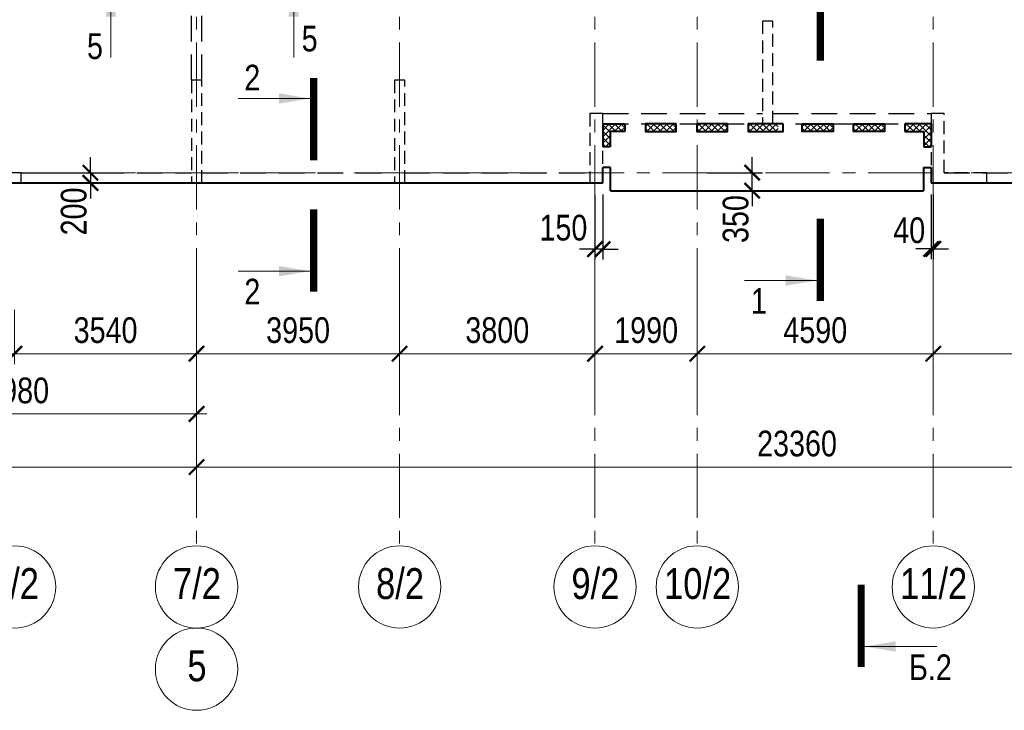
# Model space of a CAD drawing. Header units: inches. Extents: x -8638239 to -8523853, y 3840912 to 4564380.
# Tile 63 of 106: x -8583922 to -8564770, y 4273093 to 4286527. Entities that reach past the tile are written whole.
import ezdxf
from ezdxf.enums import TextEntityAlignment as Align

# ---------------------------------------------------------------- set-up
doc = ezdxf.new("R2010")
doc.units = ezdxf.units.IN
doc.header["$LTSCALE"] = 1000
doc.header["$MEASUREMENT"] = 0
doc.linetypes.add('CENTER', pattern=[2, 1.25, -0.25, 0.25, -0.25])
doc.linetypes.add('HIDDEN', pattern=[0.375, 0.25, -0.125])
for name, color, linetype, lineweight in [('СК-040-С(тены)', 12, 'HIDDEN', 25), ('СК-043-С-ПИЛОНЫ', 5, 'HIDDEN', 25), ('СК-050-П(литы перекрытия)', 3, 'Continuous', 40), ('СК-052-П-БАЛКИ', 1, 'HIDDEN', 30), ('СК-100-О(си)', 7, 'CENTER', 15), ('СК-100-О(си)_имя', 7, 'CENTER', 15), ('СК-110-О-РАЗМЕРЫ', 7, 'Continuous', 15), ('СК-300-Р(азмеры)', 7, 'Continuous', 20), ('СК-400-Т(екст)', 7, 'Continuous', 20), ('СК-500-С(ечения)', 5, 'Continuous', 40), ('СК-600-Ш(триховка)', 250, 'Continuous', 13)]:
    doc.layers.add(name, color=color, linetype=linetype, lineweight=lineweight)
doc.styles.add('ARIAL_annotative', font='arial.ttf', dxfattribs={"width": 0.8, "height": 2.5})
doc.styles.add('RUSS', font='arial.ttf', dxfattribs={"width": 0.8})
doc.dimstyles.new('100-200', dxfattribs={"dimscale": 0, "dimtxt": 500, "dimasz": 300, "dimexe": 200, "dimexo": 200, "dimgap": 200, "dimtad": 1, "dimdec": 0, "dimzin": 0, "dimdsep": 46, "dimtxsty": 'RUSS', "dimblk": 'ARCHTICK', "dimcen": 0.096, "dimdle": 200, "dimclrd": 7, "dimclre": 7, "dimclrt": 256, "dimadec": 0, "dimazin": 0, "dimtfac": 1, "dimtdec": 0, "dimtmove": 2, "dimatfit": 3, "dimldrblk": 'OBLIQUE', "dimfxl": 1, "dimtolj": 1, "dimtzin": 0, "dimarcsym": 0})

# ---------------------------------------------------------------- blocks, each defined once
blk = doc.blocks.new('_ArchTick')
at = {"color": 0, "linetype": 'ByBlock', "const_width": 0.15}
blk.add_lwpolyline([(-0.5, -0.5), (0.5, 0.5)], dxfattribs=at)
blk = doc.blocks.new('*D326')
at = {"layer": 'Defpoints', "color": 0, "transparency": 16777216}
for p in [(-28730, -2470), (-25290, -2470), (-25290, -3521)]:
    blk.add_point(p, dxfattribs=at)
at = {"layer": 'СК-110-О-РАЗМЕРЫ', "color": 7, "lineweight": -2, "transparency": 16777216}
for p, q in [((-28730, -2670), (-28730, -3721)), ((-25290, -2670), (-25290, -3721)), ((-28930, -3521), (-25090, -3521))]:
    blk.add_line(p, q, dxfattribs=at)
at = {"layer": 'СК-110-О-РАЗМЕРЫ', "color": 7, "lineweight": -2, "transparency": 16777216, "xscale": 300, "yscale": 300, "zscale": 300, "rotation": 180}
blk.add_blockref('_ArchTick', (-28730, -3521), dxfattribs=at)
at = {"layer": 'СК-110-О-РАЗМЕРЫ', "color": 7, "lineweight": -2, "transparency": 16777216, "xscale": 300, "yscale": 300, "zscale": 300}
blk.add_blockref('_ArchTick', (-25290, -3521), dxfattribs=at)
at = {"layer": 'СК-110-О-РАЗМЕРЫ', "transparency": 16777216, "insert": (-27010, -3065), "char_height": 500, "attachment_point": 5, "style": 'RUSS'}
blk.add_mtext('\\A1;3440', dxfattribs=at)
blk = doc.blocks.new('_Oblique')
at = {"color": 0, "linetype": 'ByBlock', "lineweight": -2}
blk.add_line((-0.5, -0.5), (0.5, 0.5), dxfattribs=at)
blk = doc.blocks.new('*D327')
at = {"layer": 'Defpoints', "color": 0, "transparency": 16777216}
for p in [(-25290, -2470), (-21750, -2470), (-25290, -3521)]:
    blk.add_point(p, dxfattribs=at)
at = {"layer": 'СК-110-О-РАЗМЕРЫ', "color": 7, "lineweight": -2, "transparency": 16777216}
for p, q in [((-25290, -2670), (-25290, -3721)), ((-21750, -2670), (-21750, -3721)), ((-21550, -3521), (-25490, -3521))]:
    blk.add_line(p, q, dxfattribs=at)
at = {"layer": 'СК-110-О-РАЗМЕРЫ', "color": 7, "lineweight": -2, "transparency": 16777216, "xscale": 300, "yscale": 300, "zscale": 300, "rotation": 180}
blk.add_blockref('_ArchTick', (-25290, -3521), dxfattribs=at)
at = {"layer": 'СК-110-О-РАЗМЕРЫ', "color": 7, "lineweight": -2, "transparency": 16777216, "xscale": 300, "yscale": 300, "zscale": 300}
blk.add_blockref('_ArchTick', (-21750, -3521), dxfattribs=at)
at = {"layer": 'СК-110-О-РАЗМЕРЫ', "transparency": 16777216, "insert": (-23520, -3065), "char_height": 500, "attachment_point": 5, "style": 'RUSS'}
blk.add_mtext('\\A1;3540', dxfattribs=at)
blk = doc.blocks.new('*D328')
at = {"layer": 'Defpoints', "color": 0, "transparency": 16777216}
for p in [(-28730, -2949), (-21750, -2949), (-21750, -4693)]:
    blk.add_point(p, dxfattribs=at)
at = {"layer": 'СК-300-Р(азмеры)', "color": 7, "lineweight": -2, "transparency": 16777216}
for p, q in [((-28730, -3149), (-28730, -4893)), ((-21750, -3149), (-21750, -4893)), ((-28930, -4693), (-21550, -4693))]:
    blk.add_line(p, q, dxfattribs=at)
at = {"layer": 'СК-300-Р(азмеры)', "color": 7, "lineweight": -2, "transparency": 16777216, "xscale": 300, "yscale": 300, "zscale": 300, "rotation": 180}
blk.add_blockref('_ArchTick', (-28730, -4693), dxfattribs=at)
at = {"layer": 'СК-300-Р(азмеры)', "color": 7, "lineweight": -2, "transparency": 16777216, "xscale": 300, "yscale": 300, "zscale": 300}
blk.add_blockref('_ArchTick', (-21750, -4693), dxfattribs=at)
at = {"layer": 'СК-300-Р(азмеры)', "transparency": 16777216, "insert": (-25240, -4238), "char_height": 500, "attachment_point": 5, "style": 'RUSS'}
blk.add_mtext('\\A1;6980', dxfattribs=at)
blk = doc.blocks.new('*D329')
at = {"layer": 'Defpoints', "color": 0, "transparency": 16777216}
for p in [(-21750, -2470), (-17800, -2470), (-17800, -3521)]:
    blk.add_point(p, dxfattribs=at)
at = {"layer": 'СК-110-О-РАЗМЕРЫ', "color": 7, "lineweight": -2, "transparency": 16777216}
for p, q in [((-21750, -2670), (-21750, -3721)), ((-17800, -2670), (-17800, -3721)), ((-21950, -3521), (-17600, -3521))]:
    blk.add_line(p, q, dxfattribs=at)
at = {"layer": 'СК-110-О-РАЗМЕРЫ', "color": 7, "lineweight": -2, "transparency": 16777216, "xscale": 300, "yscale": 300, "zscale": 300, "rotation": 180}
blk.add_blockref('_ArchTick', (-21750, -3521), dxfattribs=at)
at = {"layer": 'СК-110-О-РАЗМЕРЫ', "color": 7, "lineweight": -2, "transparency": 16777216, "xscale": 300, "yscale": 300, "zscale": 300}
blk.add_blockref('_ArchTick', (-17800, -3521), dxfattribs=at)
at = {"layer": 'СК-110-О-РАЗМЕРЫ', "transparency": 16777216, "insert": (-19775, -3065), "char_height": 500, "attachment_point": 5, "style": 'RUSS'}
blk.add_mtext('\\A1;3950', dxfattribs=at)
blk = doc.blocks.new('*D330')
at = {"layer": 'Defpoints', "color": 0, "transparency": 16777216}
for p in [(-17800, -2470), (-14000, -2470), (-17800, -3521)]:
    blk.add_point(p, dxfattribs=at)
at = {"layer": 'СК-110-О-РАЗМЕРЫ', "color": 7, "lineweight": -2, "transparency": 16777216}
for p, q in [((-17800, -2670), (-17800, -3721)), ((-14000, -2670), (-14000, -3721)), ((-13800, -3521), (-18000, -3521))]:
    blk.add_line(p, q, dxfattribs=at)
at = {"layer": 'СК-110-О-РАЗМЕРЫ', "color": 7, "lineweight": -2, "transparency": 16777216, "xscale": 300, "yscale": 300, "zscale": 300, "rotation": 180}
blk.add_blockref('_ArchTick', (-17800, -3521), dxfattribs=at)
at = {"layer": 'СК-110-О-РАЗМЕРЫ', "color": 7, "lineweight": -2, "transparency": 16777216, "xscale": 300, "yscale": 300, "zscale": 300}
blk.add_blockref('_ArchTick', (-14000, -3521), dxfattribs=at)
at = {"layer": 'СК-110-О-РАЗМЕРЫ', "transparency": 16777216, "insert": (-15900, -3065), "char_height": 500, "attachment_point": 5, "style": 'RUSS'}
blk.add_mtext('\\A1;3800', dxfattribs=at)
blk = doc.blocks.new('*D331')
at = {"layer": 'Defpoints', "color": 0, "transparency": 16777216}
for p in [(-14000, -2470), (-12010, -2470), (-12010, -3521)]:
    blk.add_point(p, dxfattribs=at)
at = {"layer": 'СК-110-О-РАЗМЕРЫ', "color": 7, "lineweight": -2, "transparency": 16777216}
for p, q in [((-14000, -2670), (-14000, -3721)), ((-12010, -2670), (-12010, -3721)), ((-14200, -3521), (-11810, -3521))]:
    blk.add_line(p, q, dxfattribs=at)
at = {"layer": 'СК-110-О-РАЗМЕРЫ', "color": 7, "lineweight": -2, "transparency": 16777216, "xscale": 300, "yscale": 300, "zscale": 300, "rotation": 180}
blk.add_blockref('_ArchTick', (-14000, -3521), dxfattribs=at)
at = {"layer": 'СК-110-О-РАЗМЕРЫ', "color": 7, "lineweight": -2, "transparency": 16777216, "xscale": 300, "yscale": 300, "zscale": 300}
blk.add_blockref('_ArchTick', (-12010, -3521), dxfattribs=at)
at = {"layer": 'СК-110-О-РАЗМЕРЫ', "transparency": 16777216, "insert": (-13005, -3065), "char_height": 500, "attachment_point": 5, "style": 'RUSS'}
blk.add_mtext('\\A1;1990', dxfattribs=at)
blk = doc.blocks.new('*D332')
at = {"layer": 'Defpoints', "color": 0, "transparency": 16777216}
for p in [(-12010, -2470), (-7420, -2470), (-12010, -3521)]:
    blk.add_point(p, dxfattribs=at)
at = {"layer": 'СК-110-О-РАЗМЕРЫ', "color": 7, "lineweight": -2, "transparency": 16777216}
for p, q in [((-12010, -2670), (-12010, -3721)), ((-7420, -2670), (-7420, -3721)), ((-7220, -3521), (-12210, -3521))]:
    blk.add_line(p, q, dxfattribs=at)
at = {"layer": 'СК-110-О-РАЗМЕРЫ', "color": 7, "lineweight": -2, "transparency": 16777216, "xscale": 300, "yscale": 300, "zscale": 300, "rotation": 180}
blk.add_blockref('_ArchTick', (-12010, -3521), dxfattribs=at)
at = {"layer": 'СК-110-О-РАЗМЕРЫ', "color": 7, "lineweight": -2, "transparency": 16777216, "xscale": 300, "yscale": 300, "zscale": 300}
blk.add_blockref('_ArchTick', (-7420, -3521), dxfattribs=at)
at = {"layer": 'СК-110-О-РАЗМЕРЫ', "transparency": 16777216, "insert": (-9715, -3065), "char_height": 500, "attachment_point": 5, "style": 'RUSS'}
blk.add_mtext('\\A1;4590', dxfattribs=at)
blk = doc.blocks.new('*D333')
at = {"layer": 'Defpoints', "color": 0, "transparency": 16777216}
for p in [(-7420, -2470), (-3130, -2470), (-3130, -3521)]:
    blk.add_point(p, dxfattribs=at)
at = {"layer": 'СК-110-О-РАЗМЕРЫ', "color": 7, "lineweight": -2, "transparency": 16777216}
for p, q in [((-7420, -2670), (-7420, -3721)), ((-3130, -2670), (-3130, -3721)), ((-7620, -3521), (-2930, -3521))]:
    blk.add_line(p, q, dxfattribs=at)
at = {"layer": 'СК-110-О-РАЗМЕРЫ', "color": 7, "lineweight": -2, "transparency": 16777216, "xscale": 300, "yscale": 300, "zscale": 300, "rotation": 180}
blk.add_blockref('_ArchTick', (-7420, -3521), dxfattribs=at)
at = {"layer": 'СК-110-О-РАЗМЕРЫ', "color": 7, "lineweight": -2, "transparency": 16777216, "xscale": 300, "yscale": 300, "zscale": 300}
blk.add_blockref('_ArchTick', (-3130, -3521), dxfattribs=at)
at = {"layer": 'СК-110-О-РАЗМЕРЫ', "transparency": 16777216, "insert": (-5275, -3065), "char_height": 500, "attachment_point": 5, "style": 'RUSS'}
blk.add_mtext('\\A1;4290', dxfattribs=at)
blk = doc.blocks.new('*D320')
at = {"layer": 'Defpoints', "color": 0, "transparency": 16777216}
for p in [(-43920, -3521), (-21750, -3521), (-21750, -5726)]:
    blk.add_point(p, dxfattribs=at)
at = {"layer": 'СК-110-О-РАЗМЕРЫ', "color": 7, "lineweight": -2, "transparency": 16777216}
for p, q in [((-43920, -3721), (-43920, -5926)), ((-21750, -3721), (-21750, -5926)), ((-44120, -5726), (-21550, -5726))]:
    blk.add_line(p, q, dxfattribs=at)
at = {"layer": 'СК-110-О-РАЗМЕРЫ', "color": 7, "lineweight": -2, "transparency": 16777216, "xscale": 300, "yscale": 300, "zscale": 300, "rotation": 180}
blk.add_blockref('_ArchTick', (-43920, -5726), dxfattribs=at)
at = {"layer": 'СК-110-О-РАЗМЕРЫ', "color": 7, "lineweight": -2, "transparency": 16777216, "xscale": 300, "yscale": 300, "zscale": 300}
blk.add_blockref('_ArchTick', (-21750, -5726), dxfattribs=at)
at = {"layer": 'СК-110-О-РАЗМЕРЫ', "transparency": 16777216, "insert": (-32835, -5271), "char_height": 500, "attachment_point": 5, "style": 'RUSS'}
blk.add_mtext('\\A1;22170', dxfattribs=at)
blk = doc.blocks.new('*D321')
at = {"layer": 'Defpoints', "color": 0, "transparency": 16777216}
for p in [(-21750, -3521), (1610, -3521), (-21750, -5726)]:
    blk.add_point(p, dxfattribs=at)
at = {"layer": 'СК-110-О-РАЗМЕРЫ', "color": 7, "lineweight": -2, "transparency": 16777216}
for p, q in [((-21750, -3721), (-21750, -5926)), ((1610, -3721), (1610, -5926)), ((1810, -5726), (-21950, -5726))]:
    blk.add_line(p, q, dxfattribs=at)
at = {"layer": 'СК-110-О-РАЗМЕРЫ', "color": 7, "lineweight": -2, "transparency": 16777216, "xscale": 300, "yscale": 300, "zscale": 300, "rotation": 180}
blk.add_blockref('_ArchTick', (-21750, -5726), dxfattribs=at)
at = {"layer": 'СК-110-О-РАЗМЕРЫ', "color": 7, "lineweight": -2, "transparency": 16777216, "xscale": 300, "yscale": 300, "zscale": 300}
blk.add_blockref('_ArchTick', (1610, -5726), dxfattribs=at)
at = {"layer": 'СК-110-О-РАЗМЕРЫ', "transparency": 16777216, "insert": (-10070, -5271), "char_height": 500, "attachment_point": 5, "style": 'RUSS'}
blk.add_mtext('\\A1;23360', dxfattribs=at)
blk = doc.blocks.new('Сечение')
at = {"layer": 'СК-500-С(ечения)', "linetype": 'Continuous', "lineweight": 15, "ltscale": 100}
blk.add_line((-200, -35), (-200, -735), dxfattribs=at)
at = {"layer": 'СК-500-С(ечения)', "linetype": 'Continuous', "ltscale": 100, "const_width": 70}
blk.add_lwpolyline([(-400, 0), (400, 0)], dxfattribs=at)
at = {"layer": 'СК-500-С(ечения)', "linetype": 'Continuous', "ltscale": 100}
blk.add_solid([(-200, -35), (-250.3, -335.5), (-149.7, -335.5)], dxfattribs=at)
blk = doc.blocks.new('*U207')
at = {"layer": 'СК-400-Т(екст)', "ltscale": 100, "yscale": 0.01, "zscale": 0.01, "rotation": 89.99999999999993}
for p, xscale in [((0, -4), -0.01), ((0, -16.794), 0.01)]:
    blk.add_blockref('Сечение', p, dxfattribs=dict(at, xscale=xscale))
at = {"layer": 'СК-500-С(ечения)', "color": 0, "ltscale": 100, "style": 'ARIAL_annotative', "width": 0.8}
blk.add_attdef('НОМЕР_СЕЧЕНИЯ_1_1(НОМЕР_ЛИСТА)', text='', height=2.5, rotation=180, dxfattribs=at).set_placement((6.74, -1.226), align=Align.RIGHT)
blk.add_attdef('НОМЕР_СЕЧЕНИЯ_2_1(НОМЕР_ЛИСТА)', text='', height=2.5, rotation=180, dxfattribs=at).set_placement((6.74, -18.828), align=Align.BOTTOM_LEFT)
blk = doc.blocks.new('*U23')
at = {"layer": 'СК-400-Т(екст)', "ltscale": 100, "yscale": 0.01, "zscale": 0.01, "rotation": 89.99999999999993}
for p, xscale in [((0, -4), -0.01), ((0, -27.388), 0.01)]:
    blk.add_blockref('Сечение', p, dxfattribs=dict(at, xscale=xscale))
at = {"layer": 'СК-500-С(ечения)', "color": 0, "ltscale": 100, "style": 'ARIAL_annotative', "width": 0.8}
blk.add_attdef('НОМЕР_СЕЧЕНИЯ_1_1(НОМЕР_ЛИСТА)', text='', height=2.5, rotation=180, dxfattribs=at).set_placement((6.74, -1.226), align=Align.RIGHT)
blk.add_attdef('НОМЕР_СЕЧЕНИЯ_2_1(НОМЕР_ЛИСТА)', text='', height=2.5, rotation=180, dxfattribs=at).set_placement((6.74, -29.421), align=Align.BOTTOM_LEFT)
blk = doc.blocks.new('A$Cc2edbf5f_11эт')
at = {"layer": 'СК-040-С(тены)'}
for points in [[(36710, 1150), (36460, 1150), (36460, -200), (37540, -200), (37540, 0), (36710, 0), (36710, 1150)], [(18360, 0), (17560, 0), (17560, -200), (18760, -200), (18760, 0)], [(18760, 0), (18560, 0)]]:
    blk.add_lwpolyline(points, dxfattribs=at)
at = {"layer": 'СК-043-С-ПИЛОНЫ'}
for points in [[(33180, 2950), (33180, 952), (33380, 952), (33380, 2950), (33180, 2950)], [(22070, 1800), (22070, -200), (22270, -200), (22270, 1800), (22070, 1800)], [(26020, 1800), (26020, -200), (26220, -200), (26220, 1800), (26020, 1800)], [(29820, 1150), (29820, -200), (30070, -200), (30070, 1150), (29820, 1150)]]:
    blk.add_lwpolyline(points, dxfattribs=at)
blk = doc.blocks.new('*U197')
at = {"layer": 'СК-400-Т(екст)', "ltscale": 100, "yscale": 0.01, "zscale": 0.01}
for p, xscale, rotation in [((0, -4), 0.01, 270.0000000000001), ((0, -17.777), -0.01, 270)]:
    blk.add_blockref('Сечение', p, dxfattribs=dict(at, xscale=xscale, rotation=rotation))
at = {"layer": 'СК-500-С(ечения)', "color": 0, "ltscale": 100, "style": 'ARIAL_annotative', "width": 0.8}
blk.add_attdef('НОМЕР_СЕЧЕНИЯ_1_1(НОМЕР_ЛИСТА)', text='', height=2.5, rotation=270, dxfattribs=at).set_placement((-6.74, -1.226), align=Align.RIGHT)
blk.add_attdef('НОМЕР_СЕЧЕНИЯ_2_1(НОМЕР_ЛИСТА)', text='', height=2.5, rotation=270, dxfattribs=at).set_placement((-7.48, -20.551), align=Align.BOTTOM_LEFT)
blk = doc.blocks.new('*D461')
at = {"layer": 'Defpoints', "color": 0, "transparency": 16777216}
for p in [(-8583770, 4283550), (-8583770, 4283350), (-8582547, 4283350)]:
    blk.add_point(p, dxfattribs=at)
at = {"layer": 'СК-110-О-РАЗМЕРЫ', "color": 7, "lineweight": -2, "transparency": 16777216}
for p, q in [((-8582547, 4283550), (-8582547, 4283850)), ((-8583570, 4283550), (-8582347, 4283550)), ((-8582547, 4283550), (-8582547, 4283350)), ((-8583570, 4283350), (-8582347, 4283350)), ((-8582547, 4283350), (-8582547, 4283050))]:
    blk.add_line(p, q, dxfattribs=at)
at = {"layer": 'СК-110-О-РАЗМЕРЫ', "color": 7, "lineweight": -2, "transparency": 16777216, "xscale": 300, "yscale": 300, "zscale": 300}
for p, rotation in [((-8582547, 4283550), 270), ((-8582547, 4283350), 90)]:
    blk.add_blockref('_ArchTick', p, dxfattribs=dict(at, rotation=rotation))
at = {"layer": 'СК-110-О-РАЗМЕРЫ', "transparency": 16777216, "insert": (-8582869, 4282797), "char_height": 500, "attachment_point": 5, "rotation": 90, "style": 'RUSS'}
blk.add_mtext('\\A1;200', dxfattribs=at)
blk = doc.blocks.new('*D497')
at = {"layer": 'Defpoints', "color": 0, "transparency": 16777216}
for p in [(-8572732, 4283329), (-8572582, 4283329), (-8572732, 4282064)]:
    blk.add_point(p, dxfattribs=at)
at = {"layer": 'СК-110-О-РАЗМЕРЫ', "color": 7, "lineweight": -2, "transparency": 16777216}
for p, q in [((-8572732, 4283129), (-8572732, 4281864)), ((-8572582, 4283129), (-8572582, 4281864)), ((-8572732, 4282064), (-8573032, 4282064)), ((-8572582, 4282064), (-8572732, 4282064)), ((-8572582, 4282064), (-8572282, 4282064))]:
    blk.add_line(p, q, dxfattribs=at)
at = {"layer": 'СК-110-О-РАЗМЕРЫ', "color": 7, "lineweight": -2, "transparency": 16777216, "xscale": 300, "yscale": 300, "zscale": 300}
blk.add_blockref('_ArchTick', (-8572732, 4282064), dxfattribs=at)
at = {"layer": 'СК-110-О-РАЗМЕРЫ', "color": 7, "lineweight": -2, "transparency": 16777216, "xscale": 300, "yscale": 300, "zscale": 300, "rotation": 180}
blk.add_blockref('_ArchTick', (-8572582, 4282064), dxfattribs=at)
at = {"layer": 'СК-110-О-РАЗМЕРЫ', "transparency": 16777216, "insert": (-8573346, 4282478), "char_height": 500, "attachment_point": 5, "style": 'RUSS'}
blk.add_mtext('\\A1;150', dxfattribs=at)
blk = doc.blocks.new('*D498')
at = {"layer": 'Defpoints', "color": 0, "transparency": 16777216}
for p in [(-8566192, 4283329), (-8566152, 4283329), (-8566152, 4282067)]:
    blk.add_point(p, dxfattribs=at)
at = {"layer": 'СК-110-О-РАЗМЕРЫ', "color": 7, "lineweight": -2, "transparency": 16777216}
for p, q in [((-8566192, 4283129), (-8566192, 4281867)), ((-8566152, 4283129), (-8566152, 4281867)), ((-8566192, 4282067), (-8566492, 4282067)), ((-8566192, 4282067), (-8566152, 4282067)), ((-8566152, 4282067), (-8565852, 4282067))]:
    blk.add_line(p, q, dxfattribs=at)
at = {"layer": 'СК-110-О-РАЗМЕРЫ', "color": 7, "lineweight": -2, "transparency": 16777216, "xscale": 300, "yscale": 300, "zscale": 300}
blk.add_blockref('_ArchTick', (-8566192, 4282067), dxfattribs=at)
at = {"layer": 'СК-110-О-РАЗМЕРЫ', "color": 7, "lineweight": -2, "transparency": 16777216, "xscale": 300, "yscale": 300, "zscale": 300, "rotation": 180}
blk.add_blockref('_ArchTick', (-8566152, 4282067), dxfattribs=at)
at = {"layer": 'СК-110-О-РАЗМЕРЫ', "transparency": 16777216, "insert": (-8566619, 4282428), "char_height": 500, "attachment_point": 5, "style": 'RUSS'}
blk.add_mtext('\\A1;40', dxfattribs=at)
blk = doc.blocks.new('*D499')
at = {"layer": 'Defpoints', "color": 0, "transparency": 16777216}
for p in [(-8570742, 4283550), (-8569675, 4283550), (-8570742, 4283200)]:
    blk.add_point(p, dxfattribs=at)
at = {"layer": 'СК-110-О-РАЗМЕРЫ', "color": 7, "lineweight": -2, "transparency": 16777216}
for p, q in [((-8569675, 4283550), (-8569675, 4283850)), ((-8570542, 4283550), (-8569475, 4283550)), ((-8569675, 4283200), (-8569675, 4283550)), ((-8570542, 4283200), (-8569475, 4283200)), ((-8569675, 4283200), (-8569675, 4282900))]:
    blk.add_line(p, q, dxfattribs=at)
at = {"layer": 'СК-110-О-РАЗМЕРЫ', "color": 7, "lineweight": -2, "transparency": 16777216, "xscale": 300, "yscale": 300, "zscale": 300}
for p, rotation in [((-8569675, 4283550), 270), ((-8569675, 4283200), 90)]:
    blk.add_blockref('_ArchTick', p, dxfattribs=dict(at, rotation=rotation))
at = {"layer": 'СК-110-О-РАЗМЕРЫ', "transparency": 16777216, "insert": (-8569994, 4282649), "char_height": 500, "attachment_point": 5, "rotation": 90, "style": 'RUSS'}
blk.add_mtext('\\A1;350', dxfattribs=at)
blk = doc.blocks.new('*U728')
at = {"layer": 'СК-400-Т(екст)', "ltscale": 100, "xscale": -0.01, "yscale": 0.01, "zscale": 0.01, "rotation": 89.99999999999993}
blk.add_blockref('Сечение', (0, -4), dxfattribs=at)
at = {"layer": 'СК-500-С(ечения)', "color": 0, "ltscale": 100, "style": 'ARIAL_annotative', "width": 0.8}
blk.add_attdef('НОМЕР_СЕЧЕНИЯ_1_1(НОМЕР_ЛИСТА)', text='', height=2.5, rotation=180, dxfattribs=at).set_placement((6.74, -1.226), align=Align.RIGHT)
blk.add_attdef('НОМЕР_СЕЧЕНИЯ_2_1(НОМЕР_ЛИСТА)', text='', height=2.5, rotation=180, dxfattribs=at).set_placement((6.74, -156.188), align=Align.BOTTOM_LEFT)
blk = doc.blocks.new('оси')
at = {"layer": 'СК-100-О(си)'}
for p, q in [((-21750, 18534.9), (-21750, -7257.5)), ((-17800, 18534.9), (-17800, -7257.5)), ((-14000, 18534.9), (-14000, -7257.5)), ((-12010, 18534.9), (-12010, -7257.5)), ((-7420, 18534.9), (-7420, -7257.5)), ((-46685.3, 0), (5846.2, 0))]:
    blk.add_line(p, q, dxfattribs=at)
at = {"layer": 'СК-100-О(си)', "linetype": 'Continuous'}
for centre in [(-25290.2, -8057.5), (-21750, -8057.5), (-17800, -8057.5), (-14000, -8057.5), (-12010, -8057.5), (-7420, -8057.5), (-21750, -9657.5)]:
    blk.add_circle(centre, 800, dxfattribs=at)
at = {"layer": 'СК-100-О(си)_имя', "style": 'RUSS', "width": 0.8}
for s, p in [('6/2', (-25282.4, -7991.8)), ('7/2', (-21742.2, -7991.8)), ('8/2', (-17792.2, -7991.8)), ('9/2', (-13992.2, -7991.8)), ('10/2', (-12002.2, -7991.8)), ('11/2', (-7412.2, -7991.8)), ('5', (-21742.2, -9591.8))]:
    blk.add_text(s, height=600, dxfattribs=at).set_placement(p, align=Align.MIDDLE_CENTER)
at = {"layer": 'СК-110-О-РАЗМЕРЫ'}
for base, p1, p2, picture, middle in [((-25290.2, -3520.6), (-28729.8, -2469.7), (-25290.2, -2469.7), '*D326', (-27010, -3065.1)), ((-17800, -3520.6), (-21750, -2469.7), (-17800, -2469.7), '*D329', (-19775, -3065.1)), ((-12010, -3520.6), (-14000, -2469.7), (-12010, -2469.7), '*D331', (-13005, -3065.3)), ((-3130, -3520.6), (-7420, -2469.7), (-3130, -2469.7), '*D333', (-5275, -3065.3)), ((-21750, -5726.1), (-43920.2, -3520.6), (-21750, -3520.6), '*D320', (-32835.1, -5270.8))]:
    dim = blk.add_linear_dim(base=base, p1=p1, p2=p2, dimstyle='100-200', override={"dimscale": 1}, dxfattribs=at)
    dim.commit()
    dim.dimension.update_dxf_attribs({"geometry": picture, "text_midpoint": middle})
for base, p1, p2, picture, middle in [((-25290.2, -3520.6), (-21750, -2469.7), (-25290.2, -2469.7), '*D327', (-23520.1, -3065.1)), ((-17800, -3520.6), (-14000, -2469.7), (-17800, -2469.7), '*D330', (-15900, -3065.1)), ((-12010, -3520.6), (-7420, -2469.7), (-12010, -2469.7), '*D332', (-9715, -3065.3)), ((-21750, -5726.1), (1610, -3520.6), (-21750, -3520.6), '*D321', (-10070, -5270.7))]:
    dim = blk.add_linear_dim(base=base, p1=p1, p2=p2, angle=180, dimstyle='100-200', override={"dimscale": 1}, dxfattribs=at)
    dim.commit()
    dim.dimension.update_dxf_attribs({"geometry": picture, "text_midpoint": middle})
at = {"layer": 'СК-300-Р(азмеры)'}
dim = blk.add_linear_dim(base=(-21750, -4693), p1=(-28729.8, -2949.5), p2=(-21750, -2949.5), dimstyle='100-200', override={"dimscale": 1}, dxfattribs=at)
dim.commit()
dim.dimension.update_dxf_attribs({"geometry": '*D328', "text_midpoint": (-25239.9, -4237.7)})
blk = doc.blocks.new('A$C858fb3ef')
at = {"layer": 'СК-300-Р(азмеры)'}
blk.add_blockref('оси', (0, 0), dxfattribs=at)
blk = doc.blocks.new('A$C573b34c5')
blk.add_blockref('A$C858fb3ef', (0, 0))

msp = doc.modelspace()

# ---------------------------------------------------------------- hatches: boundary and pattern name
at = {"layer": 'СК-600-Ш(триховка)'}
h = msp.add_hatch(dxfattribs=at)
h.set_pattern_fill('ANSI37', color=256, scale=700)
h.set_pattern_definition([(45, (22090.17, -255357.45), (-61.87184335, 61.87184335), []), (135, (22090.17, -255357.45), (-61.87184335, -61.87184335), [])])
edge = h.paths.add_edge_path()
edge.add_line((-8572437.1, 4284350.6), (-8572203.8, 4284350.6))
edge.add_arc((-8572777.6, 4284136.7), 612.4, 20.44217, 36.42755)
edge.add_line((-8572284.9, 4284500.3), (-8572582, 4284500.3))
edge.add_line((-8572582, 4284500.3), (-8572582, 4284054.7))
edge.add_line((-8572582, 4284054.7), (-8572437.1, 4284054.7))
edge.add_line((-8572437.1, 4284054.7), (-8572437.1, 4284350.6))
edge = h.paths.add_edge_path()
edge.add_line((-8572152.1, 4284500.4), (-8572284.9, 4284500.3))
edge.add_arc((-8572777.6, 4284136.7), 612.4, 20.44217, 36.42755, ccw=False)
edge.add_line((-8572203.8, 4284350.6), (-8572152.1, 4284350.6))
edge.add_line((-8572152.1, 4284350.6), (-8572152.1, 4284500.4))
h = msp.add_hatch(dxfattribs=at)
h.set_pattern_fill('ANSI37', color=256, scale=700)
h.set_pattern_definition([(45, (21980.13, -255357.45), (-61.87184335, 61.87184335), []), (135, (21980.13, -255357.45), (-61.87184335, -61.87184335), [])])
h.paths.add_polyline_path([(-8571169.7, 4284500.4), (-8571752.1, 4284500.4), (-8571752.1, 4284350.5), (-8571169.7, 4284350.5)])
h = msp.add_hatch(dxfattribs=at)
h.set_pattern_fill('ANSI37', color=256, scale=700)
h.set_pattern_definition([(45, (22980.13, -255357.45), (-61.87184335, 61.87184335), []), (135, (22980.13, -255357.45), (-61.87184335, -61.87184335), [])])
h.paths.add_polyline_path([(-8570169.7, 4284500.4), (-8570752.1, 4284500.4), (-8570752.1, 4284350.5), (-8570169.7, 4284350.5)])
h = msp.add_hatch(dxfattribs=at)
h.set_pattern_fill('ANSI37', color=256, scale=700)
h.set_pattern_definition([(45, (23980.29, -255357.45), (-61.87184335, 61.87184335), []), (135, (23980.29, -255357.45), (-61.87184335, -61.87184335), [])])
h.paths.add_polyline_path([(-8569169.6, 4284500.4), (-8569751.9, 4284500.4), (-8569751.9, 4284350.5), (-8569169.6, 4284350.5)])
h = msp.add_hatch(dxfattribs=at)
h.set_pattern_fill('ANSI37', color=256, scale=700)
h.set_pattern_definition([(45, (25030.455, -255357.45), (-61.87184335, 61.87184335), []), (135, (25030.455, -255357.45), (-61.87184335, -61.87184335), [])])
h.paths.add_polyline_path([(-8568119.4, 4284500.4), (-8568701.8, 4284500.4), (-8568701.8, 4284350.5), (-8568119.4, 4284350.5)])
h = msp.add_hatch(dxfattribs=at)
h.set_pattern_fill('ANSI37', color=256, scale=700)
h.set_pattern_definition([(45, (26030.455, -255357.45), (-61.87184335, 61.87184335), []), (135, (26030.455, -255357.45), (-61.87184335, -61.87184335), [])])
h.paths.add_polyline_path([(-8567119.4, 4284500.4), (-8567701.8, 4284500.4), (-8567701.8, 4284350.5), (-8567119.4, 4284350.5)])
h = msp.add_hatch(dxfattribs=at)
h.set_pattern_fill('ANSI37', color=256, scale=700)
h.set_pattern_definition([(45, (21950.07, -255357.45), (-61.87184335, 61.87184335), []), (135, (21950.07, -255357.45), (-61.87184335, -61.87184335), [])])
edge = h.paths.add_edge_path()
edge.add_line((-8566336.8, 4284350.6), (-8566570.1, 4284350.6))
edge.add_arc((-8565996.3, 4284136.7), 612.4, 143.57245, 159.55783, ccw=False)
edge.add_line((-8566489, 4284500.3), (-8566191.9, 4284500.3))
edge.add_line((-8566191.9, 4284500.3), (-8566191.9, 4284054.7))
edge.add_line((-8566191.9, 4284054.7), (-8566336.8, 4284054.7))
edge.add_line((-8566336.8, 4284054.7), (-8566336.8, 4284350.6))
edge = h.paths.add_edge_path()
edge.add_line((-8566701.8, 4284500.4), (-8566489, 4284500.3))
edge.add_arc((-8565996.3, 4284136.7), 612.4, 143.57245, 159.55783)
edge.add_line((-8566570.1, 4284350.6), (-8566701.8, 4284350.6))
edge.add_line((-8566701.8, 4284350.6), (-8566701.8, 4284500.4))

# ---------------------------------------------------------------- linework, layer by layer
at = {"layer": 'СК-050-П(литы перекрытия)'}
for p, q in [((-8572582, 4284500.6), (-8572152.1, 4284500.6)), ((-8572582, 4284500.3), (-8572582, 4284054.7)), ((-8572152.1, 4284500.6), (-8572152.1, 4284350.6)), ((-8566701.8, 4284500.6), (-8566701.8, 4284350.6)), ((-8566191.9, 4284500.6), (-8566701.8, 4284500.6)), ((-8566191.9, 4284500.6), (-8566191.9, 4284054.7)), ((-8572152.1, 4284350.6), (-8572437.1, 4284350.6)), ((-8572437.1, 4284350.6), (-8572437.1, 4284054.7)), ((-8566701.8, 4284350.6), (-8566336.8, 4284350.6)), ((-8566336.8, 4284350.6), (-8566336.8, 4284054.7)), ((-8572437.1, 4284054.7), (-8572582, 4284054.7)), ((-8566336.8, 4284054.7), (-8566191.9, 4284054.7)), ((-8572432, 4283654.7), (-8572582, 4283654.7)), ((-8572582, 4283350.3), (-8572582, 4283654.7)), ((-8572432, 4283200.5), (-8572432, 4283654.7)), ((-8566341.9, 4283654.7), (-8566191.9, 4283654.7)), ((-8566341.9, 4283654.7), (-8566341.9, 4283200.5)), ((-8566191.9, 4283654.7), (-8566191.9, 4283350.4)), ((-8588142, 4283350.2), (-8572582, 4283350.3)), ((-8566191.9, 4283350.4), (-8558531.9, 4283350.5)), ((-8572432, 4283200.5), (-8566341.9, 4283200.5))]:
    msp.add_line(p, q, dxfattribs=at)
for points in [[(-8571152.1, 4284500.5), (-8571752.1, 4284500.5), (-8571752.1, 4284350.5), (-8571152.1, 4284350.5)], [(-8570152.1, 4284500.5), (-8570752.1, 4284500.5), (-8570752.1, 4284350.5), (-8570152.1, 4284350.5)], [(-8569071.9, 4284500.5), (-8569751.9, 4284500.5), (-8569751.9, 4284350.5), (-8569071.9, 4284350.5)], [(-8568701.8, 4284500.5), (-8568101.8, 4284500.5), (-8568101.8, 4284350.5), (-8568701.8, 4284350.5)], [(-8567701.8, 4284500.5), (-8567101.8, 4284500.5), (-8567101.8, 4284350.5), (-8567701.8, 4284350.5)]]:
    msp.add_lwpolyline(points, close=True, dxfattribs=at)
at = {"layer": 'СК-052-П-БАЛКИ', "ltscale": 2}
for p, q in [((-8580582.1, 4285349.9), (-8580582.1, 4288535.2)), ((-8580382.1, 4285349.9), (-8580382.1, 4288535.2)), ((-8572582, 4284700.3), (-8569471.9, 4284700.3)), ((-8569271.9, 4284700.3), (-8566191.9, 4284700.3)), ((-8572582, 4284500.3), (-8566191.9, 4284500.6)), ((-8583892.1, 4283550.2), (-8580581.9, 4283550.3)), ((-8580381.9, 4283550.3), (-8576631.9, 4283550.3)), ((-8576431.9, 4283550.3), (-8572832, 4283550.3)), ((-8565941.9, 4283550.4), (-8562151.8, 4283550.4))]:
    msp.add_line(p, q, dxfattribs=at)

# ---------------------------------------------------------------- block references
at = {"layer": 'СК-050-П(литы перекрытия)'}
msp.add_blockref('A$Cc2edbf5f_11эт', (-8602652.1, 4283550), dxfattribs=at)
at = {"layer": 'СК-300-Р(азмеры)'}
msp.add_blockref('A$C573b34c5', (-8558731.8, 4283550), dxfattribs=at)
at = {"layer": 'СК-500-С(ечения)'}
ref = msp.add_blockref('*U728', (-8567555.1, 4273933.7), dxfattribs=dict(at, xscale=-200, yscale=200, zscale=200, rotation=180))
ref.add_attrib('НОМЕР_СЕЧЕНИЯ_1_1(НОМЕР_ЛИСТА)', 'Б.2', dxfattribs={"color": 0, "ltscale": 100, "height": 500, "style": 'ARIAL_annotative', "width": 0.8}).set_placement((-8566207.2, 4274179), align=Align.TOP_CENTER)
ref = msp.add_blockref('*U23', (-8568350.1, 4281053.3), dxfattribs=dict(at, xscale=200, yscale=200, zscale=200, rotation=180))
ref.add_attrib('НОМЕР_СЕЧЕНИЯ_2_1(НОМЕР_ЛИСТА)', '1', dxfattribs={"color": 0, "ltscale": 100, "height": 500, "rotation": 360, "style": 'ARIAL_annotative', "width": 0.8}).set_placement((-8569698, 4286937.6), align=Align.BOTTOM_LEFT)
ref.add_attrib('НОМЕР_СЕЧЕНИЯ_1_1(НОМЕР_ЛИСТА)', '1', dxfattribs={"color": 0, "ltscale": 100, "height": 500, "rotation": 360, "style": 'ARIAL_annotative', "width": 0.8}).set_placement((-8569387.3, 4280805.4), align=Align.RIGHT)
ref = msp.add_blockref('*U197', (-8578192, 4287259.5), dxfattribs=dict(at, xscale=-200, yscale=200, zscale=200, rotation=270.0000614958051))
ref.add_attrib('НОМЕР_СЕЧЕНИЯ_2_1(НОМЕР_ЛИСТА)', '5', dxfattribs={"color": 0, "ltscale": 100, "height": 500, "style": 'ARIAL_annotative', "width": 0.8}).set_placement((-8582302.2, 4286261.5), align=Align.TOP_RIGHT)
ref.add_attrib('НОМЕР_СЕЧЕНИЯ_1_1(НОМЕР_ЛИСТА)', '5', dxfattribs={"color": 0, "ltscale": 100, "height": 500, "style": 'ARIAL_annotative', "width": 0.8}).set_placement((-8578437.2, 4286409.5), align=Align.TOP_LEFT)
ref = msp.add_blockref('*U207', (-8578204.7, 4281235.3), dxfattribs=dict(at, xscale=200, yscale=200, zscale=200, rotation=180))
ref.add_attrib('НОМЕР_СЕЧЕНИЯ_2_1(НОМЕР_ЛИСТА)', '2', dxfattribs={"color": 0, "ltscale": 100, "height": 500, "rotation": 360, "style": 'ARIAL_annotative', "width": 0.8}).set_placement((-8579552.7, 4285000.8), align=Align.BOTTOM_LEFT)
ref.add_attrib('НОМЕР_СЕЧЕНИЯ_1_1(НОМЕР_ЛИСТА)', '2', dxfattribs={"color": 0, "ltscale": 100, "height": 500, "rotation": 360, "style": 'ARIAL_annotative', "width": 0.8}).set_placement((-8579241.9, 4280987.4), align=Align.RIGHT)

# ---------------------------------------------------------------- dimensions: what is measured, and where the dimension line sits
at = {"layer": 'СК-110-О-РАЗМЕРЫ'}
for base, p1, p2, picture, middle in [((-8582547.3, 4283350.2), (-8583770, 4283550.2), (-8583770, 4283350.2), '*D461', (-8582868.5, 4282796.6)), ((-8569675.4589, 4283550.0242), (-8570741.84, 4283200.4791), (-8570741.84, 4283550.0242), '*D499', (-8569993.7128, 4282649.4432))]:
    dim = msp.add_linear_dim(base=base, p1=p1, p2=p2, angle=90, dimstyle='100-200', override={"dimscale": 1}, dxfattribs=at)
    dim.commit()
    dim.dimension.update_dxf_attribs({"geometry": picture, "text_midpoint": middle, "dimtype": 160})
for base, p1, p2, picture, middle in [((-8572731.8, 4282064.2), (-8572582, 4283328.9), (-8572731.8, 4283328.9), '*D497', (-8573345.8, 4282478)), ((-8566151.8, 4282067.1), (-8566191.9, 4283329.1), (-8566151.8, 4283329.1), '*D498', (-8566619.4, 4282427.6))]:
    dim = msp.add_linear_dim(base=base, p1=p1, p2=p2, dimstyle='100-200', override={"dimscale": 1}, dxfattribs=at)
    dim.commit()
    dim.dimension.update_dxf_attribs({"geometry": picture, "text_midpoint": middle, "dimtype": 160})

doc.saveas('drawing.dxf')
